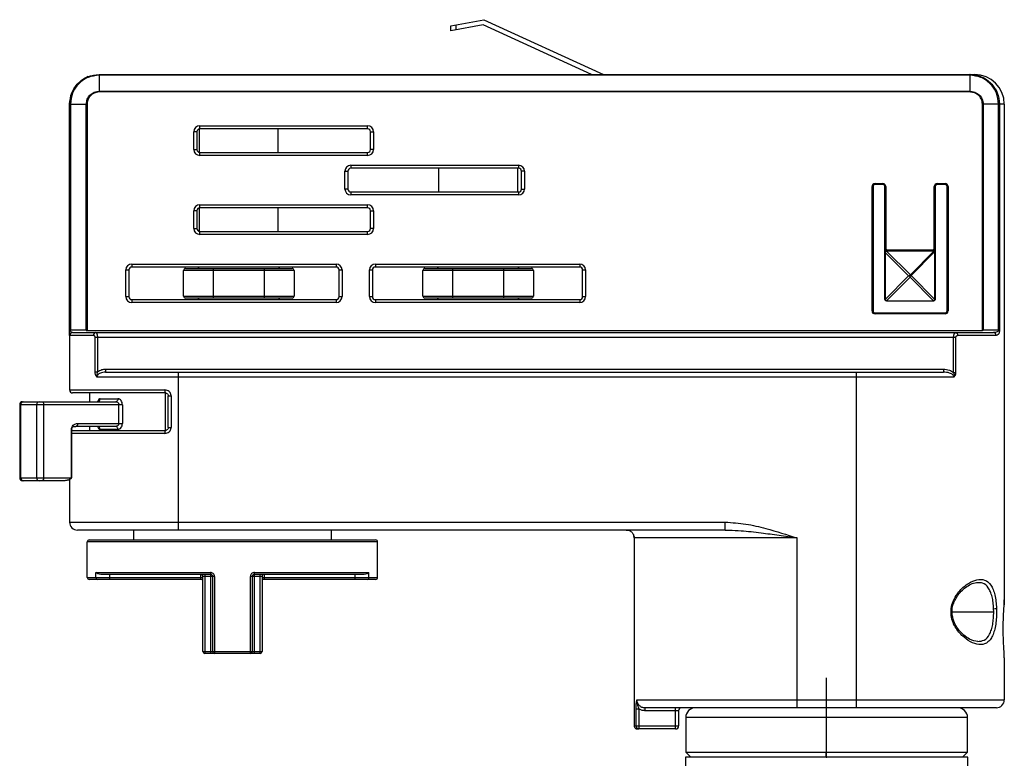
# Model space of a CAD drawing. Header units: millimetres. Extents: x -70 to 195, y 0 to 300.
# Tile 9 of 9: x 58 to 158, y 225 to 300. Entities that reach past the tile are written whole.
import ezdxf

# ---------------------------------------------------------------- set-up
doc = ezdxf.new("R2010")
doc.units = ezdxf.units.MM
doc.header["$PDSIZE"] = -1

msp = doc.modelspace()

# ---------------------------------------------------------------- linework, layer by layer
at = {"color": 7, "linetype": 'Continuous', "lineweight": 25}
for p, q in [((101.51, 299.177), (104.844, 299.788)), ((104.844, 299.788), (116.965, 294.233)), ((104.779, 299.268), (101.51, 298.669)), ((101.51, 298.669), (101.51, 299.177)), ((102.01, 299.269), (102.01, 298.76)), ((115.765, 294.233), (104.779, 299.268)), ((65.873, 294.233), (154.573, 294.233)), ((154.074, 294.157), (65.873, 294.157)), ((65.873, 294.157), (65.873, 292.538)), ((154.074, 294.157), (154.074, 292.538)), ((154.101, 294.233), (154.374, 294.204)), ((65.873, 292.538), (154.074, 292.538)), ((154.074, 292.464), (65.873, 292.464)), ((62.873, 268.383), (62.873, 291.233)), ((62.95, 291.233), (62.95, 268.383)), ((62.95, 291.233), (64.568, 291.233)), ((64.568, 268.383), (64.568, 291.233)), ((64.643, 291.233), (64.643, 268.383)), ((155.361, 268.383), (155.361, 291.233)), ((155.427, 291.233), (155.427, 268.383)), ((156.997, 291.233), (155.427, 291.233)), ((156.997, 268.383), (156.997, 291.233)), ((157.088, 291.233), (157.088, 268.383)), ((157.573, 291.233), (157.088, 291.233)), ((157.573, 291.233), (157.573, 241.023)), ((75.463, 286.633), (75.463, 288.433)), ((75.763, 288.433), (75.463, 288.433)), ((75.763, 288.433), (75.763, 286.633)), ((76.018, 286.337), (76.018, 288.73)), ((76.063, 289.033), (93.063, 289.033)), ((76.063, 288.733), (76.063, 289.033)), ((93.063, 288.733), (76.063, 288.733)), ((84.018, 286.333), (84.018, 288.733)), ((93.063, 288.733), (93.063, 289.033)), ((93.363, 286.633), (93.363, 288.433)), ((93.363, 288.433), (93.663, 288.433)), ((93.663, 288.433), (93.663, 286.633)), ((75.463, 286.633), (75.763, 286.633)), ((76.063, 286.033), (76.063, 286.333)), ((76.063, 286.333), (93.063, 286.333)), ((93.063, 286.033), (93.063, 286.333)), ((93.663, 286.633), (93.363, 286.633)), ((93.063, 286.033), (76.063, 286.033)), ((90.763, 282.633), (90.763, 284.433)), ((90.763, 284.433), (91.063, 284.433)), ((91.063, 284.433), (91.063, 282.633)), ((91.363, 285.033), (108.363, 285.033)), ((91.363, 285.033), (91.363, 284.733)), ((108.363, 284.733), (91.363, 284.733)), ((100.271, 282.333), (100.271, 284.733)), ((108.271, 282.333), (108.271, 284.733)), ((108.363, 285.033), (108.363, 284.733)), ((108.963, 284.433), (108.663, 284.433)), ((108.663, 282.633), (108.663, 284.433)), ((108.963, 284.433), (108.963, 282.633)), ((91.063, 282.633), (90.763, 282.633)), ((91.363, 282.333), (108.363, 282.333)), ((91.363, 282.333), (91.363, 282.033)), ((108.363, 282.333), (108.363, 282.033)), ((108.663, 282.633), (108.963, 282.633)), ((144.173, 270.283), (144.173, 282.883)), ((144.173, 282.883), (144.273, 282.883)), ((144.273, 282.883), (144.273, 270.283)), ((144.473, 283.183), (145.273, 283.183)), ((144.473, 283.183), (144.473, 283.083)), ((145.273, 283.083), (144.473, 283.083)), ((145.273, 283.183), (145.273, 283.083)), ((145.573, 282.883), (145.473, 282.883)), ((145.473, 276.466), (145.473, 282.883)), ((145.573, 282.883), (145.573, 276.466)), ((150.473, 276.466), (150.473, 282.883)), ((150.573, 282.883), (150.473, 282.883)), ((150.573, 282.883), (150.573, 276.466)), ((150.773, 283.183), (151.573, 283.183)), ((150.773, 283.083), (150.773, 283.183)), ((151.573, 283.083), (150.773, 283.083)), ((151.573, 283.083), (151.573, 283.183)), ((151.773, 270.283), (151.773, 282.883)), ((151.773, 282.883), (151.873, 282.883)), ((151.873, 282.883), (151.873, 270.283)), ((108.363, 282.033), (91.363, 282.033)), ((75.463, 278.633), (75.463, 280.433)), ((75.763, 280.433), (75.463, 280.433)), ((75.763, 280.433), (75.763, 278.633)), ((76.018, 278.337), (76.018, 280.73)), ((76.063, 281.033), (93.063, 281.033)), ((76.063, 280.733), (76.063, 281.033)), ((93.063, 280.733), (76.063, 280.733)), ((84.018, 278.333), (84.018, 280.733)), ((93.063, 280.733), (93.063, 281.033)), ((93.363, 280.433), (93.663, 280.433)), ((93.363, 278.633), (93.363, 280.433)), ((93.663, 280.433), (93.663, 278.633)), ((75.463, 278.633), (75.763, 278.633)), ((76.063, 278.033), (76.063, 278.333)), ((76.063, 278.333), (93.063, 278.333)), ((93.063, 278.033), (93.063, 278.333)), ((93.663, 278.633), (93.363, 278.633)), ((93.063, 278.033), (76.063, 278.033)), ((145.573, 276.466), (145.473, 276.466)), ((145.648, 276.351), (148.059, 273.939)), ((145.673, 276.483), (145.673, 276.354)), ((145.673, 276.483), (150.373, 276.483)), ((145.673, 276.383), (150.373, 276.383)), ((150.373, 276.354), (145.673, 276.354)), ((150.373, 276.483), (150.373, 276.354)), ((150.573, 276.466), (150.473, 276.466)), ((145.473, 276.183), (145.503, 276.183)), ((145.473, 271.483), (145.473, 276.183)), ((145.503, 276.183), (145.503, 271.483)), ((147.882, 273.833), (145.506, 276.209)), ((148.059, 273.939), (150.444, 276.325)), ((150.515, 276.254), (148.129, 273.869)), ((150.544, 271.483), (150.544, 276.183)), ((150.544, 276.183), (150.573, 276.183)), ((150.573, 276.183), (150.573, 271.483)), ((68.573, 271.733), (68.573, 274.433)), ((68.573, 274.433), (68.873, 274.433)), ((68.873, 274.433), (68.873, 271.733)), ((69.173, 275.033), (89.873, 275.033)), ((69.173, 275.033), (69.173, 274.733)), ((89.873, 274.733), (69.173, 274.733)), ((85.618, 274.383), (74.418, 274.383)), ((74.418, 271.783), (74.418, 274.383)), ((74.618, 274.583), (85.418, 274.583)), ((77.418, 274.583), (77.418, 271.583)), ((82.618, 271.583), (82.618, 274.583)), ((85.618, 274.383), (85.618, 271.783)), ((89.873, 275.033), (89.873, 274.733)), ((90.173, 274.433), (90.473, 274.433)), ((90.173, 271.733), (90.173, 274.433)), ((90.473, 274.433), (90.473, 271.733)), ((93.253, 271.733), (93.253, 274.433)), ((93.253, 274.433), (93.553, 274.433)), ((93.553, 274.433), (93.553, 271.733)), ((93.853, 275.033), (114.553, 275.033)), ((93.853, 275.033), (93.853, 274.733)), ((114.553, 274.733), (93.853, 274.733)), ((109.871, 274.383), (98.671, 274.383)), ((98.671, 271.783), (98.671, 274.383)), ((98.871, 274.583), (109.671, 274.583)), ((101.671, 274.583), (101.671, 271.583)), ((106.871, 271.583), (106.871, 274.583)), ((109.871, 274.383), (109.871, 271.783)), ((114.553, 275.033), (114.553, 274.733)), ((114.853, 271.733), (114.853, 274.433)), ((114.853, 274.433), (115.153, 274.433)), ((115.153, 274.433), (115.153, 271.733)), ((145.506, 271.457), (147.882, 273.833)), ((148.023, 273.692), (145.648, 271.316)), ((150.399, 271.316), (148.023, 273.692)), ((148.129, 273.869), (150.541, 271.457)), ((68.573, 271.733), (68.873, 271.733)), ((69.173, 271.433), (69.173, 271.133)), ((69.173, 271.433), (89.873, 271.433)), ((74.418, 271.783), (85.618, 271.783)), ((85.418, 271.583), (74.618, 271.583)), ((89.873, 271.433), (89.873, 271.133)), ((90.173, 271.733), (90.473, 271.733)), ((93.253, 271.733), (93.553, 271.733)), ((93.853, 271.433), (114.553, 271.433)), ((93.853, 271.433), (93.853, 271.133)), ((98.671, 271.783), (109.871, 271.783)), ((109.671, 271.583), (98.871, 271.583)), ((114.553, 271.433), (114.553, 271.133)), ((114.853, 271.733), (115.153, 271.733)), ((145.473, 271.483), (145.503, 271.483)), ((150.544, 271.483), (150.573, 271.483)), ((89.873, 271.133), (69.173, 271.133)), ((114.553, 271.133), (93.853, 271.133)), ((145.673, 271.313), (150.373, 271.313)), ((145.673, 271.313), (145.673, 271.283)), ((150.373, 271.283), (145.673, 271.283)), ((150.373, 271.313), (150.373, 271.283)), ((144.173, 270.283), (144.273, 270.283)), ((144.473, 270.083), (144.473, 269.983)), ((144.473, 270.083), (151.573, 270.083)), ((151.573, 269.983), (144.473, 269.983)), ((151.573, 270.083), (151.573, 269.983)), ((151.773, 270.283), (151.873, 270.283)), ((62.873, 268.383), (64.643, 268.383)), ((155.361, 268.383), (157.088, 268.383)), ((62.873, 267.8), (62.873, 262.275)), ((65.297, 267.783), (62.876, 267.783)), ((63.176, 268.083), (156.466, 268.083)), ((64.554, 268.308), (64.626, 268.283)), ((64.626, 268.283), (155.38, 268.283)), ((65.466, 264.117), (65.466, 267.583)), ((152.638, 267.583), (65.466, 267.583)), ((65.695, 267.583), (65.695, 264.117)), ((152.436, 264.049), (152.436, 267.583)), ((152.638, 267.583), (152.638, 264.049)), ((156.75, 267.783), (152.859, 267.783)), ((155.444, 268.308), (155.38, 268.283)), ((66.525, 264.383), (151.405, 264.383)), ((66.525, 264.383), (66.525, 264.083)), ((151.405, 264.383), (151.405, 264.083)), ((65.466, 264.117), (65.695, 264.117)), ((152.467, 263.583), (65.646, 263.583)), ((66.525, 264.083), (151.405, 264.083)), ((73.873, 264.083), (73.873, 248.083)), ((142.573, 264.083), (142.573, 230.083)), ((152.436, 264.049), (152.638, 264.049)), ((62.873, 262.275), (72.537, 262.275)), ((72.573, 261.975), (63.173, 261.975)), ((64.873, 261.975), (64.873, 261.083)), ((65.954, 261.383), (67.758, 261.383)), ((72.584, 258.175), (72.584, 261.975)), ((72.873, 258.475), (72.873, 261.675)), ((72.873, 261.675), (73.154, 261.675)), ((73.154, 261.675), (73.154, 258.475)), ((57.817, 260.783), (57.817, 253.383)), ((68.227, 260.783), (57.817, 260.783)), ((57.935, 253.383), (57.935, 260.783)), ((58.117, 261.083), (67.566, 261.083)), ((59.548, 253.383), (59.548, 260.783)), ((60.253, 253.383), (60.253, 260.783)), ((67.859, 258.883), (67.859, 260.783)), ((68.227, 260.783), (68.227, 258.883)), ((63.368, 258.576), (63.497, 258.583)), ((67.566, 258.583), (63.497, 258.583)), ((63.69, 258.883), (68.227, 258.883)), ((64.873, 258.583), (64.873, 258.175)), ((72.873, 258.475), (73.154, 258.475)), ((63.051, 253.383), (63.051, 258.283)), ((63.086, 253.383), (63.086, 258.283)), ((72.537, 257.875), (63.086, 257.875)), ((63.173, 258.175), (72.573, 258.175)), ((67.758, 258.283), (65.954, 258.283)), ((57.817, 253.383), (63.086, 253.383)), ((62.39, 253.083), (58.117, 253.083)), ((62.485, 253.087), (62.39, 253.083)), ((62.474, 253.087), (62.39, 253.083)), ((62.873, 253.198), (62.873, 248.883)), ((62.873, 248.883), (129.307, 248.883)), ((129.307, 248.083), (129.307, 248.883)), ((129.307, 248.083), (63.673, 248.083)), ((69.374, 247.083), (69.374, 248.083)), ((89.373, 248.083), (89.373, 247.083)), ((120.075, 247.283), (120.041, 247.513)), ((129.307, 248.083), (129.691, 248.067)), ((94.081, 246.883), (64.666, 246.883)), ((64.666, 243.283), (64.666, 246.883)), ((64.866, 247.083), (93.881, 247.083)), ((94.081, 243.283), (94.081, 246.883)), ((136.573, 247.283), (120.075, 247.283)), ((120.075, 247.283), (120.075, 228.233)), ((136.573, 230.083), (136.573, 247.283)), ((65.546, 243.783), (77.143, 243.783)), ((65.546, 243.283), (65.546, 243.783)), ((77.173, 243.583), (66.021, 243.583)), ((66.956, 243.083), (66.956, 243.583)), ((76.173, 243.083), (76.173, 243.583)), ((76.573, 243.583), (76.573, 235.583)), ((77.173, 235.583), (77.173, 243.583)), ((92.726, 243.583), (81.573, 243.583)), ((81.573, 243.583), (81.573, 235.583)), ((81.604, 243.783), (93.201, 243.783)), ((82.173, 235.583), (82.173, 243.583)), ((82.573, 243.583), (82.573, 243.083)), ((91.791, 243.083), (91.791, 243.583)), ((93.201, 243.283), (93.201, 243.783)), ((64.666, 243.283), (76.373, 243.283)), ((76.173, 243.083), (64.866, 243.083)), ((77.549, 243.383), (76.373, 243.383)), ((76.373, 235.783), (76.373, 243.383)), ((77.373, 235.783), (77.373, 243.383)), ((77.549, 243.383), (77.549, 235.783)), ((81.198, 235.783), (81.198, 243.383)), ((82.373, 243.383), (81.198, 243.383)), ((81.373, 243.383), (81.373, 235.783)), ((82.373, 243.383), (82.373, 235.783)), ((82.373, 243.283), (94.081, 243.283)), ((93.881, 243.083), (82.573, 243.083)), ((154.887, 242.741), (154.754, 242.752)), ((152.297, 239.457), (152.291, 239.796)), ((152.291, 239.783), (156.502, 239.783)), ((156.502, 239.783), (156.495, 240.113)), ((76.373, 235.783), (82.373, 235.783)), ((82.173, 235.583), (76.573, 235.583)), ((157.573, 235.144), (157.573, 230.883)), ((120.343, 230.883), (157.573, 230.883)), ((120.259, 228.233), (120.259, 229.962)), ((120.259, 229.962), (120.556, 229.962)), ((120.556, 229.962), (120.556, 227.933)), ((156.773, 230.083), (121.168, 230.083)), ((121.168, 230.083), (121.168, 229.783)), ((124.573, 229.783), (121.168, 229.783)), ((124.273, 227.933), (124.273, 230.083)), ((124.573, 229.783), (124.573, 228.233)), ((139.541, 230.083), (139.538, 229.083)), ((125.298, 229.083), (125.298, 225.583)), ((153.848, 229.083), (125.298, 229.083)), ((139.538, 229.083), (139.538, 225.583)), ((153.848, 225.583), (153.848, 229.083)), ((120.075, 228.233), (124.573, 228.233)), ((124.273, 227.933), (120.375, 227.933)), ((125.298, 225.583), (125.798, 225.083)), ((125.298, 225.583), (153.848, 225.583)), ((139.539, 225.083), (139.538, 225.583)), ((153.348, 225.083), (153.848, 225.583)), ((125.273, 225.083), (125.273, 221.108)), ((153.873, 225.083), (125.273, 225.083)), ((153.873, 203.433), (153.873, 225.083))]:
    msp.add_line(p, q, dxfattribs=at)
at = {"color": 7, "linetype": 'Continuous'}
for q in [(139.573, 233.11), (135.56, 225.083)]:
    msp.add_line((139.573, 225.083), q, dxfattribs=at)
at = {"color": 7, "linetype": 'Continuous', "lineweight": 25, "flags": 128}
for points in [[(145.622, 276.377), (145.624, 276.377), (145.627, 276.376), (145.63, 276.374), (145.633, 276.371), (145.637, 276.367), (145.64, 276.363), (145.644, 276.357), (145.648, 276.351)], [(145.48, 276.235), (145.48, 276.233), (145.481, 276.23), (145.483, 276.227), (145.486, 276.223), (145.489, 276.22), (145.494, 276.216), (145.5, 276.213), (145.506, 276.209)], [(145.506, 271.457), (145.5, 271.454), (145.494, 271.45), (145.489, 271.447), (145.486, 271.443), (145.483, 271.44), (145.481, 271.437), (145.48, 271.434), (145.48, 271.432)], [(150.541, 271.457), (150.547, 271.454), (150.553, 271.45), (150.557, 271.447), (150.561, 271.443), (150.564, 271.44), (150.566, 271.437), (150.567, 271.434), (150.567, 271.432)], [(145.648, 271.316), (145.644, 271.31), (145.64, 271.304), (145.637, 271.299), (145.633, 271.296), (145.63, 271.293), (145.627, 271.291), (145.624, 271.29), (145.622, 271.29)], [(150.399, 271.316), (150.403, 271.31), (150.407, 271.304), (150.41, 271.299), (150.413, 271.296), (150.417, 271.293), (150.42, 271.291), (150.423, 271.29), (150.425, 271.29)], [(67.758, 261.383), (67.754, 261.325), (67.744, 261.269), (67.726, 261.217), (67.702, 261.171), (67.673, 261.134), (67.64, 261.106), (67.604, 261.089), (67.566, 261.083)], [(60.059, 261.083), (60.097, 261.078), (60.133, 261.061), (60.167, 261.033), (60.196, 260.995), (60.22, 260.95), (60.238, 260.898), (60.249, 260.842), (60.253, 260.783)], [(67.758, 258.283), (67.754, 258.342), (67.744, 258.398), (67.726, 258.45), (67.702, 258.495), (67.673, 258.533), (67.64, 258.561), (67.604, 258.578), (67.566, 258.583)], [(63.173, 258.175), (63.115, 258.169), (63.086, 258.162)], [(60.253, 253.383), (60.249, 253.325), (60.238, 253.269), (60.22, 253.217), (60.196, 253.171), (60.167, 253.134), (60.133, 253.106), (60.097, 253.089), (60.059, 253.083)]]:
    msp.add_lwpolyline(points, dxfattribs=at)
at = {"color": 7, "linetype": 'Continuous', "lineweight": 25}
for centre, radius, start, end in [((65.873, 291.233), 3, 111.8243, 125.44479), ((154.573, 291.233), 3, 0, 90), ((76.063, 288.433), 0.6, 90, 180), ((76.063, 288.433), 0.3, 90, 180), ((93.063, 288.433), 0.6, 0, 90), ((93.063, 288.433), 0.3, 360, 90), ((76.063, 286.633), 0.6, 180, 270), ((76.063, 286.633), 0.3, 180, 270), ((93.063, 286.633), 0.6, 270, 360), ((93.063, 286.633), 0.3, 270, 360), ((91.363, 284.433), 0.6, 90, 180), ((91.363, 284.433), 0.3, 90, 180), ((108.363, 284.433), 0.6, 0, 90), ((108.363, 284.433), 0.3, 360, 90), ((91.363, 282.633), 0.6, 180, 270), ((91.363, 282.633), 0.3, 180, 270), ((108.363, 282.633), 0.6, 270, 360), ((108.363, 282.633), 0.3, 270, 0), ((144.473, 282.883), 0.3, 90, 180), ((144.473, 282.883), 0.2, 90, 180), ((145.273, 282.883), 0.3, 0, 90), ((145.273, 282.883), 0.2, 360, 90), ((150.773, 282.883), 0.3, 90, 180), ((150.773, 282.883), 0.2, 90, 180), ((151.573, 282.883), 0.3, 360, 90), ((151.573, 282.883), 0.2, 0, 90), ((76.063, 280.433), 0.6, 90, 180), ((76.063, 280.433), 0.3, 90, 180), ((93.063, 280.433), 0.6, 360, 90), ((93.063, 280.433), 0.3, 0, 90), ((76.063, 278.633), 0.6, 180, 270), ((76.063, 278.633), 0.3, 180, 270), ((93.063, 278.633), 0.6, 270, 0), ((93.063, 278.633), 0.3, 270, 0), ((145.673, 276.183), 0.3, 90, 109.47122), ((150.373, 276.183), 0.3, 70.52878, 90), ((150.479, 276.274), 0.0619, 55.14306, 124.85694), ((150.369, 276.179), 0.164, 27.27378, 62.72622), ((150.464, 276.289), 0.0619, 325.14306, 34.85694), ((69.173, 274.433), 0.6, 90, 180), ((69.173, 274.433), 0.3, 90, 180), ((74.618, 274.383), 0.2, 90, 180), ((75.818, 274.783), 0.2, 270, 345.52249), ((84.218, 274.783), 0.2, 194.47751, 270), ((85.418, 274.383), 0.2, 0, 90), ((89.873, 274.433), 0.6, 360, 90), ((89.873, 274.433), 0.3, 360, 90), ((93.853, 274.433), 0.6, 90, 180), ((93.853, 274.433), 0.3, 90, 180), ((98.871, 274.383), 0.2, 90, 180), ((100.071, 274.783), 0.2, 270, 345.52249), ((108.471, 274.783), 0.2, 194.47751, 270), ((109.671, 274.383), 0.2, 0, 90), ((114.553, 274.433), 0.6, 0, 90), ((114.553, 274.433), 0.3, 0, 90), ((147.984, 273.793), 0.164, 27.27378, 62.72622), ((69.173, 271.733), 0.6, 180, 270), ((69.173, 271.733), 0.3, 180, 270), ((74.618, 271.783), 0.2, 180, 270), ((75.818, 271.383), 0.2, 14.47751, 90), ((84.218, 271.383), 0.2, 90, 165.52249), ((85.418, 271.783), 0.2, 270, 0), ((89.873, 271.733), 0.6, 270, 0), ((89.873, 271.733), 0.3, 270, 360), ((93.853, 271.733), 0.6, 180, 270), ((93.853, 271.733), 0.3, 180, 270), ((98.871, 271.783), 0.2, 180, 270), ((100.071, 271.383), 0.2, 14.47751, 90), ((108.471, 271.383), 0.2, 90, 165.52249), ((109.671, 271.783), 0.2, 270, 0), ((114.553, 271.733), 0.6, 270, 0), ((114.553, 271.733), 0.3, 270, 0), ((144.473, 270.283), 0.3, 180, 270), ((144.473, 270.283), 0.2, 180, 270), ((151.573, 270.283), 0.3, 270, 0), ((151.573, 270.283), 0.2, 270, 0), ((63.171, 267.799), 0.297, 99.60856, 179.71568), ((63.176, 267.783), 0.3, 90.00567, 180.00567), ((65.568, 267.813), 0.273, 97.93485, 186.17892), ((152.595, 267.823), 0.267, 351.42928, 77.44702), ((156.458, 267.791), 0.292, 358.42861, 88.33728), ((63.173, 262.275), 0.3, 180, 270), ((65.673, 261.364), 0.282, 274.44455, 3.84307), ((73.182, 262.201), 0.649, 173.46096, 200.39348), ((58.117, 260.783), 0.3, 90, 180), ((58.205, 260.815), 0.272, 98.65033, 186.59746), ((59.818, 260.815), 0.272, 98.65033, 186.59746), ((65.673, 258.302), 0.282, 356.15693, 85.55545), ((73.182, 257.949), 0.649, 159.60652, 186.53904), ((58.117, 253.383), 0.3, 180, 270), ((58.205, 253.352), 0.272, 173.40254, 261.34967), ((59.818, 253.352), 0.272, 173.40254, 261.34967), ((63.673, 248.883), 0.8, 180, 270), ((64.866, 246.883), 0.2, 90, 180), ((93.881, 246.883), 0.2, 0, 90), ((76.173, 243.383), 0.2, 0, 90), ((77.496, 243.735), 0.356, 172.10942, 205.13607), ((81.251, 243.735), 0.356, 334.86393, 7.89058), ((82.573, 243.383), 0.2, 90, 180), ((64.866, 243.283), 0.2, 180, 270), ((65.74, 243.278), 0.194, 178.28818, 268.17921), ((76.173, 242.883), 0.2, 0, 90), ((82.573, 242.883), 0.2, 90, 180), ((93.007, 243.278), 0.194, 271.82079, 1.71182), ((93.881, 243.283), 0.2, 270, 0), ((152.186, 239.591), 0.174, 271.97081, 309.71811), ((156.491, 241.388), 1.275, 270.1744, 283.05322), ((76.573, 235.783), 0.2, 180, 270), ((77.573, 235.783), 0.2, 180, 270), ((77.97, 235.734), 0.424, 173.33983, 200.80534), ((80.777, 235.734), 0.424, 339.19466, 6.66017), ((81.173, 235.783), 0.2, 270, 0), ((82.173, 235.783), 0.2, 270, 0), ((156.773, 230.883), 0.8, 270, 360), ((124.873, 229.783), 0.3, 90, 180), ((126.298, 229.083), 1, 90, 180), ((152.848, 229.083), 1, 0, 90), ((120.558, 228.232), 0.298, 179.67723, 269.67355), ((124.273, 228.233), 0.3, 270, 360)]:
    msp.add_arc(centre, radius, start, end, dxfattribs=at)
for points in [[(62.873, 291.233), (62.919, 291.626), (63.009, 292.413), (63.702, 293.404), (64.694, 294.098), (65.48, 294.188), (65.873, 294.233)], [(65.873, 294.233), (65.873, 294.23), (65.873, 294.223), (65.873, 294.179), (65.873, 294.157)], [(65.873, 292.538), (65.873, 292.533), (65.873, 292.523), (65.873, 292.505), (65.873, 292.485), (65.873, 292.471), (65.873, 292.464)], [(154.074, 292.538), (154.074, 292.533), (154.074, 292.523), (154.074, 292.505), (154.074, 292.485), (154.074, 292.471), (154.074, 292.464)], [(62.873, 291.233), (62.877, 291.233), (62.884, 291.233), (62.928, 291.233), (62.95, 291.233)], [(64.568, 291.233), (64.573, 291.233), (64.583, 291.233), (64.602, 291.233), (64.622, 291.233), (64.636, 291.233), (64.643, 291.233)], [(155.427, 291.233), (155.417, 291.233), (155.398, 291.233), (155.373, 291.233), (155.361, 291.233)], [(156.997, 291.233), (157.018, 291.233), (157.059, 291.233), (157.079, 291.233), (157.088, 291.233)], [(63.69, 258.883), (63.687, 258.844), (63.681, 258.765), (63.637, 258.666), (63.573, 258.597), (63.522, 258.588), (63.497, 258.583)], [(63.086, 258.283), (63.086, 258.283), (63.085, 258.283), (63.078, 258.283), (63.067, 258.283), (63.056, 258.283), (63.051, 258.283)]]:
    msp.add_open_spline(points, degree=3, dxfattribs=at)
for points, knots in [([(65.873, 294.157), (65.493, 294.113), (64.73, 294.026), (63.763, 293.354), (63.083, 292.387), (62.994, 291.618), (62.95, 291.233)], [0, 0, 0, 0, 0.248345, 0.498224, 0.748881, 1, 1, 1, 1]), ([(154.101, 294.233), (154.1, 294.233), (154.098, 294.233), (154.095, 294.233), (154.091, 294.233), (154.089, 294.232), (154.085, 294.228), (154.08, 294.212), (154.076, 294.179), (154.074, 294.157)], [0, 0, 0, 0, 0.013125, 0.0266251, 0.0582787, 0.1170794, 0.2413967, 0.4854744, 1, 1, 1, 1]), ([(156.997, 291.233), (156.953, 291.618), (156.864, 292.388), (156.183, 293.355), (155.216, 294.027), (154.455, 294.113), (154.074, 294.155)], [0, 0, 0, 0, 0.249805, 0.49996, 0.749808, 1, 1, 1, 1]), ([(154.107, 294.233), (154.106, 294.233), (154.104, 294.233), (154.102, 294.233), (154.101, 294.233)], [0, 0, 0, 0, 0.56, 1, 1, 1, 1]), ([(154.374, 294.204), (154.496, 294.195), (154.818, 294.172), (155.471, 293.939), (156.12, 293.503), (156.601, 292.908), (156.982, 292.211), (157.046, 291.623), (157.088, 291.233)], [0, 0, 0, 0, 0.083553, 0.221111, 0.468852, 0.604813, 0.738836, 1, 1, 1, 1]), ([(64.568, 291.233), (64.588, 291.405), (64.628, 291.748), (64.931, 292.18), (65.363, 292.48), (65.704, 292.519), (65.873, 292.538)], [0, 0, 0, 0, 0.251119, 0.501776, 0.751655, 1, 1, 1, 1]), ([(65.873, 292.464), (65.693, 292.441), (65.332, 292.394), (64.928, 292.065), (64.686, 291.66), (64.657, 291.376), (64.643, 291.233)], [0, 0, 0, 0, 0.279643, 0.558893, 0.778927, 1, 1, 1, 1]), ([(154.074, 292.538), (154.248, 292.52), (154.595, 292.483), (154.971, 292.236), (155.2, 291.975), (155.328, 291.746), (155.411, 291.496), (155.422, 291.321), (155.427, 291.233)], [0, 0, 0, 0, 0.249304, 0.4984373, 0.6231731, 0.7487613, 0.8738012, 1, 1, 1, 1]), ([(155.361, 291.233), (155.336, 291.418), (155.285, 291.788), (154.933, 292.191), (154.511, 292.425), (154.22, 292.451), (154.074, 292.464)], [0, 0, 0, 0, 0.279407, 0.558601, 0.77883, 1, 1, 1, 1]), ([(145.573, 276.466), (145.565, 276.443), (145.547, 276.393), (145.513, 276.333), (145.481, 276.263), (145.476, 276.213), (145.473, 276.183)], [0, 0, 0, 0, 0.236836, 0.499508, 0.704804, 1, 1, 1, 1]), ([(145.473, 276.183), (145.473, 276.223), (145.473, 276.279), (145.473, 276.387), (145.473, 276.44), (145.473, 276.466)], [0, 0, 0, 0, 0.558916, 0.779622, 1, 1, 1, 1]), ([(145.48, 276.235), (145.486, 276.252), (145.498, 276.285), (145.531, 276.326), (145.572, 276.359), (145.605, 276.371), (145.622, 276.377)], [0, 0, 0, 0, 0.250524, 0.5, 0.749476, 1, 1, 1, 1]), ([(145.648, 276.351), (145.632, 276.344), (145.602, 276.33), (145.561, 276.296), (145.527, 276.255), (145.513, 276.225), (145.506, 276.209)], [0, 0, 0, 0, 0.250524, 0.5, 0.749476, 1, 1, 1, 1]), ([(145.622, 276.377), (145.631, 276.379), (145.648, 276.383), (145.666, 276.383), (145.673, 276.383)], [0, 0, 0, 0, 0.560974, 1, 1, 1, 1]), ([(145.673, 276.354), (145.668, 276.354), (145.66, 276.354), (145.651, 276.352), (145.648, 276.351)], [0, 0, 0, 0, 0.555689, 1, 1, 1, 1]), ([(150.373, 276.383), (150.386, 276.383), (150.412, 276.381), (150.449, 276.37), (150.485, 276.351), (150.505, 276.334), (150.515, 276.325)], [0, 0, 0, 0, 0.234895, 0.478615, 0.733086, 1, 1, 1, 1]), ([(150.444, 276.325), (150.439, 276.33), (150.428, 276.339), (150.405, 276.351), (150.385, 276.353), (150.373, 276.354)], [0, 0, 0, 0, 0.302998, 0.589058, 1, 1, 1, 1]), ([(150.573, 276.183), (150.571, 276.213), (150.566, 276.263), (150.534, 276.333), (150.5, 276.393), (150.482, 276.443), (150.473, 276.466)], [0, 0, 0, 0, 0.295167, 0.500505, 0.763155, 1, 1, 1, 1]), ([(150.573, 276.466), (150.573, 276.433), (150.573, 276.365), (150.573, 276.265), (150.573, 276.214), (150.573, 276.183)], [0, 0, 0, 0, 0.279573, 0.559639, 1, 1, 1, 1]), ([(145.473, 276.183), (145.474, 276.193), (145.474, 276.211), (145.478, 276.228), (145.48, 276.235)], [0, 0, 0, 0, 0.5589046, 1, 1, 1, 1]), ([(145.476, 276.214), (145.476, 276.22), (145.477, 276.242), (145.485, 276.265), (145.491, 276.281)], [0, 0, 0, 0, 0.266871, 1, 1, 1, 1]), ([(145.506, 276.209), (145.505, 276.204), (145.503, 276.196), (145.503, 276.187), (145.503, 276.183)], [0, 0, 0, 0, 0.56384, 1, 1, 1, 1]), ([(150.515, 276.325), (150.524, 276.315), (150.542, 276.295), (150.56, 276.259), (150.571, 276.222), (150.573, 276.196), (150.573, 276.183)], [0, 0, 0, 0, 0.266914, 0.521385, 0.765105, 1, 1, 1, 1]), ([(150.544, 276.183), (150.544, 276.191), (150.543, 276.206), (150.533, 276.232), (150.522, 276.245), (150.515, 276.254)], [0, 0, 0, 0, 0.258158, 0.53309, 1, 1, 1, 1]), ([(150.556, 276.281), (150.561, 276.265), (150.572, 276.232), (150.573, 276.2), (150.573, 276.183)], [0, 0, 0, 0, 0.502262, 1, 1, 1, 1]), ([(147.882, 273.833), (147.893, 273.833), (147.913, 273.833), (147.935, 273.833), (147.945, 273.833)], [0, 0, 0, 0, 0.5625597, 1, 1, 1, 1]), ([(147.945, 273.833), (147.954, 273.843), (147.971, 273.863), (147.999, 273.891), (148.029, 273.918), (148.049, 273.932), (148.059, 273.939)], [0, 0, 0, 0, 0.246459, 0.49449, 0.745286, 1, 1, 1, 1]), ([(148.023, 273.755), (148.023, 273.759), (148.022, 273.768), (148.017, 273.782), (148.008, 273.795), (147.997, 273.807), (147.985, 273.818), (147.972, 273.826), (147.958, 273.832), (147.949, 273.833), (147.945, 273.833)], [0, 0, 0, 0, 0.124712, 0.249805, 0.374047, 0.499864, 0.625515, 0.749595, 0.875122, 1, 1, 1, 1]), ([(148.129, 273.869), (148.122, 273.859), (148.108, 273.839), (148.081, 273.809), (148.053, 273.781), (148.033, 273.763), (148.023, 273.755)], [0, 0, 0, 0, 0.2547142, 0.5055102, 0.7535414, 1, 1, 1, 1]), ([(148.023, 273.692), (148.023, 273.703), (148.023, 273.723), (148.023, 273.745), (148.023, 273.755)], [0, 0, 0, 0, 0.5625597, 1, 1, 1, 1]), ([(145.48, 271.432), (145.478, 271.441), (145.474, 271.458), (145.474, 271.476), (145.473, 271.483)], [0, 0, 0, 0, 0.560974, 1, 1, 1, 1]), ([(145.622, 271.29), (145.605, 271.296), (145.572, 271.307), (145.531, 271.341), (145.498, 271.382), (145.486, 271.415), (145.48, 271.432)], [0, 0, 0, 0, 0.250524, 0.5, 0.749476, 1, 1, 1, 1]), ([(145.503, 271.483), (145.503, 271.478), (145.503, 271.47), (145.505, 271.461), (145.506, 271.457)], [0, 0, 0, 0, 0.5556894, 1, 1, 1, 1]), ([(145.506, 271.457), (145.513, 271.442), (145.527, 271.411), (145.561, 271.371), (145.602, 271.337), (145.632, 271.323), (145.648, 271.316)], [0, 0, 0, 0, 0.250524, 0.5, 0.749476, 1, 1, 1, 1]), ([(150.399, 271.316), (150.415, 271.323), (150.445, 271.337), (150.486, 271.371), (150.52, 271.411), (150.534, 271.442), (150.541, 271.457)], [0, 0, 0, 0, 0.250524, 0.5, 0.749476, 1, 1, 1, 1]), ([(150.567, 271.432), (150.561, 271.415), (150.549, 271.382), (150.516, 271.341), (150.475, 271.307), (150.442, 271.296), (150.425, 271.29)], [0, 0, 0, 0, 0.2505236, 0.5, 0.7494764, 1, 1, 1, 1]), ([(150.541, 271.457), (150.542, 271.462), (150.544, 271.471), (150.544, 271.48), (150.544, 271.483)], [0, 0, 0, 0, 0.56384, 1, 1, 1, 1]), ([(150.573, 271.483), (150.573, 271.474), (150.572, 271.456), (150.568, 271.439), (150.567, 271.432)], [0, 0, 0, 0, 0.558905, 1, 1, 1, 1]), ([(145.673, 271.283), (145.664, 271.284), (145.646, 271.284), (145.629, 271.288), (145.622, 271.29)], [0, 0, 0, 0, 0.558905, 1, 1, 1, 1]), ([(145.648, 271.316), (145.652, 271.315), (145.661, 271.313), (145.67, 271.313), (145.673, 271.313)], [0, 0, 0, 0, 0.56384, 1, 1, 1, 1]), ([(150.373, 271.313), (150.378, 271.313), (150.387, 271.313), (150.396, 271.315), (150.399, 271.316)], [0, 0, 0, 0, 0.5556894, 1, 1, 1, 1]), ([(150.425, 271.29), (150.416, 271.288), (150.399, 271.284), (150.381, 271.284), (150.373, 271.283)], [0, 0, 0, 0, 0.5609744, 1, 1, 1, 1]), ([(62.873, 267.8), (62.873, 267.824), (62.873, 267.869), (62.873, 268.02), (62.873, 268.202), (62.873, 268.326), (62.873, 268.383)], [0, 0, 0, 0, 0.319303, 0.619517, 0.823328, 1, 1, 1, 1]), ([(63.121, 268.092), (63.078, 268.113), (63.02, 268.141), (62.967, 268.26), (62.952, 268.331), (62.951, 268.367), (62.95, 268.383)], [0, 0, 0, 0, 0.622339, 0.842635, 0.926519, 1, 1, 1, 1]), ([(64.554, 268.308), (64.558, 268.322), (64.567, 268.346), (64.568, 268.372), (64.568, 268.383)], [0, 0, 0, 0, 0.565085, 1, 1, 1, 1]), ([(64.643, 268.383), (64.642, 268.364), (64.64, 268.33), (64.63, 268.298), (64.626, 268.283)], [0, 0, 0, 0, 0.55675, 1, 1, 1, 1]), ([(155.38, 268.283), (155.374, 268.302), (155.363, 268.334), (155.362, 268.368), (155.361, 268.383)], [0, 0, 0, 0, 0.564533, 1, 1, 1, 1]), ([(155.427, 268.383), (155.428, 268.369), (155.43, 268.343), (155.44, 268.319), (155.444, 268.308)], [0, 0, 0, 0, 0.55113, 1, 1, 1, 1]), ([(156.997, 268.383), (156.997, 268.376), (156.996, 268.36), (156.99, 268.329), (156.966, 268.267), (156.889, 268.183), (156.72, 268.1), (156.566, 268.09), (156.466, 268.083)], [0, 0, 0, 0, 0.020115, 0.041363, 0.090341, 0.227579, 0.499888, 1, 1, 1, 1]), ([(157.088, 268.383), (157.088, 268.356), (157.087, 268.299), (157.076, 268.187), (157.039, 268.024), (156.937, 267.824), (156.825, 267.799), (156.75, 267.783)], [0, 0, 0, 0, 0.058459, 0.117989, 0.251977, 0.501561, 1, 1, 1, 1]), ([(62.876, 267.783), (62.875, 267.784), (62.874, 267.786), (62.873, 267.796), (62.873, 267.8)], [0, 0, 0, 0, 0.5599088, 1, 1, 1, 1]), ([(63.176, 268.083), (63.165, 268.084), (63.147, 268.084), (63.129, 268.089), (63.121, 268.092)], [0, 0, 0, 0, 0.5600166, 1, 1, 1, 1]), ([(65.466, 267.583), (65.464, 267.606), (65.46, 267.652), (65.432, 267.707), (65.38, 267.767), (65.331, 267.777), (65.297, 267.783)], [0, 0, 0, 0, 0.185612, 0.373481, 0.561952, 1, 1, 1, 1]), ([(65.531, 268.083), (65.544, 268.08), (65.568, 268.075), (65.607, 268.029), (65.642, 267.959), (65.667, 267.865), (65.683, 267.775), (65.693, 267.68), (65.695, 267.615), (65.695, 267.583)], [0, 0, 0, 0, 0.160604, 0.297285, 0.498268, 0.631359, 0.759067, 0.881796, 1, 1, 1, 1]), ([(152.436, 267.583), (152.437, 267.615), (152.439, 267.681), (152.453, 267.777), (152.474, 267.868), (152.508, 267.962), (152.554, 268.031), (152.605, 268.075), (152.636, 268.081), (152.653, 268.083)], [0, 0, 0, 0, 0.1173173, 0.2395071, 0.3673512, 0.5015322, 0.7031119, 0.8397044, 1, 1, 1, 1]), ([(152.859, 267.783), (152.81, 267.776), (152.737, 267.764), (152.668, 267.691), (152.642, 267.633), (152.639, 267.6), (152.638, 267.583)], [0, 0, 0, 0, 0.4979234, 0.7485541, 0.8745062, 1, 1, 1, 1]), ([(65.695, 264.117), (65.839, 264.204), (66.095, 264.361), (66.394, 264.376), (66.525, 264.383)], [0, 0, 0, 0, 0.560312, 1, 1, 1, 1]), ([(151.405, 264.383), (151.614, 264.371), (151.989, 264.349), (152.299, 264.141), (152.436, 264.049)], [0, 0, 0, 0, 0.557903, 1, 1, 1, 1]), ([(65.646, 263.583), (65.617, 263.614), (65.561, 263.676), (65.507, 263.811), (65.472, 263.959), (65.468, 264.063), (65.466, 264.117)], [0, 0, 0, 0, 0.250709, 0.500828, 0.745983, 1, 1, 1, 1]), ([(65.695, 264.117), (65.672, 264.039), (65.62, 263.861), (65.636, 263.683), (65.646, 263.583)], [0, 0, 0, 0, 0.437413, 1, 1, 1, 1]), ([(66.525, 264.083), (66.341, 264.069), (66.099, 264.051), (65.843, 263.912), (65.732, 263.814), (65.66, 263.703), (65.65, 263.622), (65.646, 263.583)], [0, 0, 0, 0, 0.4983232, 0.6525365, 0.7843501, 0.8978714, 1, 1, 1, 1]), ([(152.467, 263.583), (152.466, 263.603), (152.463, 263.643), (152.432, 263.724), (152.354, 263.824), (152.21, 263.923), (151.898, 264.055), (151.617, 264.071), (151.405, 264.083)], [0, 0, 0, 0, 0.045178, 0.092872, 0.201794, 0.336476, 0.501432, 1, 1, 1, 1]), ([(152.436, 264.049), (152.456, 263.98), (152.5, 263.825), (152.479, 263.67), (152.467, 263.583)], [0, 0, 0, 0, 0.4444419, 1, 1, 1, 1]), ([(152.638, 264.049), (152.629, 263.948), (152.616, 263.807), (152.54, 263.654), (152.491, 263.607), (152.467, 263.583)], [0, 0, 0, 0, 0.556907, 0.778073, 1, 1, 1, 1]), ([(65.954, 261.383), (65.935, 261.381), (65.896, 261.376), (65.825, 261.327), (65.754, 261.233), (65.725, 261.115), (65.712, 261.066)], [0, 0, 0, 0, 0.183842, 0.370306, 0.736954, 1, 1, 1, 1]), ([(68.227, 260.783), (68.219, 260.861), (68.204, 261.017), (68.095, 261.217), (67.965, 261.328), (67.848, 261.376), (67.788, 261.381), (67.758, 261.383)], [0, 0, 0, 0, 0.250557, 0.49968, 0.748611, 0.87513, 1, 1, 1, 1]), ([(73.154, 261.675), (73.151, 261.715), (73.146, 261.795), (73.096, 261.947), (72.98, 262.114), (72.775, 262.249), (72.616, 262.266), (72.537, 262.275)], [0, 0, 0, 0, 0.1256253, 0.2514802, 0.5005357, 0.750123, 1, 1, 1, 1]), ([(72.573, 261.975), (72.613, 261.97), (72.691, 261.961), (72.79, 261.893), (72.845, 261.812), (72.87, 261.736), (72.872, 261.695), (72.873, 261.675)], [0, 0, 0, 0, 0.257968, 0.499178, 0.742925, 0.869889, 1, 1, 1, 1]), ([(65.726, 261.06), (65.726, 261.061), (65.72, 261.073), (65.696, 261.076), (65.674, 261.078)], [0, 0, 0, 0, 0.0905535, 1, 1, 1, 1]), ([(67.566, 261.083), (67.602, 261.079), (67.673, 261.07), (67.756, 261.014), (67.808, 260.952), (67.838, 260.896), (67.856, 260.84), (67.858, 260.802), (67.859, 260.783)], [0, 0, 0, 0, 0.250182, 0.499048, 0.637803, 0.767049, 0.88749, 1, 1, 1, 1]), ([(63.051, 258.283), (63.06, 258.343), (63.077, 258.468), (63.175, 258.641), (63.311, 258.786), (63.495, 258.871), (63.622, 258.879), (63.69, 258.883)], [0, 0, 0, 0, 0.159292, 0.334725, 0.557623, 0.764093, 1, 1, 1, 1]), ([(63.086, 258.283), (63.089, 258.311), (63.093, 258.365), (63.116, 258.435), (63.144, 258.493), (63.191, 258.552), (63.264, 258.584), (63.337, 258.584), (63.378, 258.584)], [0, 0, 0, 0, 0.105125, 0.20634, 0.309508, 0.416925, 0.666839, 1, 1, 1, 1]), ([(65.717, 258.583), (65.728, 258.54), (65.756, 258.43), (65.825, 258.34), (65.896, 258.29), (65.935, 258.286), (65.954, 258.283)], [0, 0, 0, 0, 0.239285, 0.617773, 0.810141, 1, 1, 1, 1]), ([(67.859, 258.883), (67.858, 258.865), (67.856, 258.827), (67.838, 258.77), (67.809, 258.715), (67.756, 258.653), (67.674, 258.596), (67.602, 258.588), (67.566, 258.583)], [0, 0, 0, 0, 0.112441, 0.232785, 0.361901, 0.500496, 0.749465, 1, 1, 1, 1]), ([(67.758, 258.283), (67.788, 258.286), (67.848, 258.29), (67.965, 258.339), (68.095, 258.45), (68.204, 258.65), (68.219, 258.805), (68.227, 258.883)], [0, 0, 0, 0, 0.124904, 0.251589, 0.500694, 0.749614, 1, 1, 1, 1]), ([(72.537, 257.875), (72.616, 257.884), (72.775, 257.902), (72.981, 258.036), (73.096, 258.203), (73.147, 258.355), (73.151, 258.435), (73.154, 258.475)], [0, 0, 0, 0, 0.250801, 0.499829, 0.748632, 0.875048, 1, 1, 1, 1]), ([(72.873, 258.475), (72.872, 258.454), (72.87, 258.414), (72.845, 258.338), (72.79, 258.257), (72.691, 258.188), (72.613, 258.179), (72.573, 258.175)], [0, 0, 0, 0, 0.130008, 0.25686, 0.50036, 0.741826, 1, 1, 1, 1]), ([(63.051, 253.383), (63.05, 253.371), (63.046, 253.343), (63.013, 253.286), (62.923, 253.211), (62.714, 253.115), (62.519, 253.096), (62.39, 253.083)], [0, 0, 0, 0, 0.04793, 0.103543, 0.250367, 0.501351, 1, 1, 1, 1]), ([(62.963, 253.383), (62.962, 253.371), (62.96, 253.344), (62.932, 253.287), (62.855, 253.211), (62.675, 253.114), (62.503, 253.096), (62.39, 253.083)], [0, 0, 0, 0, 0.048371, 0.104198, 0.250554, 0.501669, 1, 1, 1, 1]), ([(129.307, 248.883), (130.003, 248.839), (131.395, 248.749), (133.821, 248.155), (135.529, 247.614), (136.573, 247.283)], [0, 0, 0, 0, 0.2795616, 0.5596742, 1, 1, 1, 1]), ([(119.275, 248.083), (119.343, 248.078), (119.474, 248.069), (119.653, 247.996), (119.8, 247.895), (119.943, 247.742), (120.053, 247.534), (120.068, 247.361), (120.075, 247.283)], [0, 0, 0, 0, 0.162614, 0.31455, 0.455799, 0.58635, 0.814405, 1, 1, 1, 1]), ([(129.691, 248.067), (130.097, 248.054), (131.174, 248.021), (132.863, 247.82), (134.752, 247.561), (135.966, 247.376), (136.573, 247.283)], [0, 0, 0, 0, 0.1776948, 0.4721195, 0.736109, 1, 1, 1, 1]), ([(66.021, 243.583), (65.916, 243.601), (65.708, 243.637), (65.6, 243.735), (65.546, 243.783)], [0, 0, 0, 0, 0.500765, 1, 1, 1, 1]), ([(77.549, 243.383), (77.547, 243.41), (77.544, 243.463), (77.511, 243.564), (77.436, 243.675), (77.3, 243.765), (77.196, 243.777), (77.143, 243.783)], [0, 0, 0, 0, 0.125746, 0.251574, 0.500675, 0.749547, 1, 1, 1, 1]), ([(77.373, 243.383), (77.373, 243.396), (77.371, 243.423), (77.359, 243.461), (77.34, 243.496), (77.308, 243.535), (77.265, 243.564), (77.216, 243.581), (77.188, 243.582), (77.173, 243.583)], [0, 0, 0, 0, 0.122293, 0.246302, 0.372314, 0.500601, 0.726175, 0.857127, 1, 1, 1, 1]), ([(81.604, 243.783), (81.551, 243.777), (81.447, 243.765), (81.311, 243.675), (81.236, 243.564), (81.203, 243.463), (81.2, 243.41), (81.198, 243.383)], [0, 0, 0, 0, 0.250735, 0.499771, 0.748593, 0.874341, 1, 1, 1, 1]), ([(81.573, 243.583), (81.559, 243.582), (81.531, 243.581), (81.482, 243.564), (81.439, 243.535), (81.407, 243.496), (81.388, 243.461), (81.376, 243.423), (81.374, 243.396), (81.373, 243.383)], [0, 0, 0, 0, 0.142985, 0.274053, 0.499865, 0.628008, 0.753895, 0.877797, 1, 1, 1, 1]), ([(93.201, 243.783), (93.147, 243.735), (93.039, 243.637), (92.831, 243.601), (92.726, 243.583)], [0, 0, 0, 0, 0.4992065, 1, 1, 1, 1]), ([(152.192, 239.418), (152.179, 239.664), (152.151, 240.155), (152.357, 240.856), (152.676, 241.454), (153.197, 242.12), (153.934, 242.728), (154.814, 243.109), (155.61, 243.094), (156.139, 242.672), (156.447, 242.082), (156.619, 241.52), (156.735, 240.866), (156.765, 240.386), (156.779, 240.146)], [0, 0, 0, 0, 0.062845, 0.125402, 0.188175, 0.250682, 0.375645, 0.500419, 0.625095, 0.749599, 0.812181, 0.874614, 0.937406, 1, 1, 1, 1]), ([(152.291, 239.796), (152.288, 239.871), (152.275, 240.134), (152.39, 240.577), (152.605, 241.081), (153.053, 241.762), (153.651, 242.311), (154.339, 242.708), (154.707, 242.757), (154.9, 242.783)], [0, 0, 0, 0, 0.039966, 0.140261, 0.243455, 0.352128, 0.63292, 0.807066, 1, 1, 1, 1]), ([(156.495, 240.113), (156.481, 240.33), (156.453, 240.76), (156.342, 241.344), (156.18, 241.846), (155.89, 242.375), (155.471, 242.749), (155.053, 242.743), (154.887, 242.741)], [0, 0, 0, 0, 0.139293, 0.276335, 0.412147, 0.54778, 0.820008, 1, 1, 1, 1]), ([(157.573, 235.144), (157.569, 235.301), (157.56, 235.616), (157.513, 236.332), (157.472, 237.168), (157.455, 238.082), (157.472, 238.995), (157.512, 239.831), (157.56, 240.549), (157.569, 240.864), (157.573, 241.023)], [0, 0, 0, 0, 0.124811, 0.24981, 0.374857, 0.499852, 0.624714, 0.749457, 0.874369, 1, 1, 1, 1]), ([(157.573, 241.023), (157.571, 240.882), (157.568, 240.741), (157.554, 240.508), (157.554, 240.507)], [0, 0, 0, 0, 0.99503, 1, 1, 1, 1]), ([(156.779, 240.146), (156.783, 239.9), (156.791, 239.41), (156.731, 238.692), (156.618, 238.039), (156.444, 237.48), (156.212, 237.037), (155.828, 236.616), (155.222, 236.41), (154.373, 236.607), (153.482, 237.163), (152.786, 237.919), (152.346, 238.71), (152.244, 239.182), (152.192, 239.418)], [0, 0, 0, 0, 0.063052, 0.125795, 0.188342, 0.250784, 0.313478, 0.376093, 0.500877, 0.625712, 0.750456, 0.874587, 0.93729, 1, 1, 1, 1]), ([(154.906, 236.783), (154.627, 236.835), (154.171, 236.919), (153.458, 237.424), (152.917, 237.992), (152.481, 238.681), (152.361, 239.188), (152.297, 239.457)], [0, 0, 0, 0, 0.2994068, 0.490553, 0.7015153, 0.8413724, 1, 1, 1, 1]), ([(154.868, 236.793), (155.1, 236.815), (155.576, 236.861), (156.018, 237.364), (156.271, 237.969), (156.404, 238.517), (156.487, 239.132), (156.497, 239.566), (156.502, 239.783)], [0, 0, 0, 0, 0.239721, 0.492263, 0.618699, 0.745996, 0.872248, 1, 1, 1, 1]), ([(120.259, 229.962), (120.261, 230.052), (120.263, 230.232), (120.288, 230.563), (120.321, 230.755), (120.343, 230.883)], [0, 0, 0, 0, 0.250048, 0.499419, 1, 1, 1, 1]), ([(120.343, 230.883), (120.346, 230.832), (120.352, 230.728), (120.401, 230.576), (120.478, 230.434), (120.611, 230.278), (120.786, 230.163), (120.988, 230.095), (121.106, 230.087), (121.168, 230.083)], [0, 0, 0, 0, 0.121204, 0.24487, 0.371259, 0.500601, 0.723274, 0.854984, 1, 1, 1, 1]), ([(120.343, 230.883), (120.359, 230.707), (120.387, 230.397), (120.505, 230.093), (120.556, 229.962)], [0, 0, 0, 0, 0.569989, 1, 1, 1, 1]), ([(121.168, 229.783), (121.047, 229.793), (120.83, 229.811), (120.64, 229.915), (120.556, 229.962)], [0, 0, 0, 0, 0.558101, 1, 1, 1, 1]), ([(120.075, 228.233), (120.079, 228.194), (120.088, 228.115), (120.158, 228.016), (120.257, 227.947), (120.335, 227.938), (120.375, 227.933)], [0, 0, 0, 0, 0.25, 0.5, 0.75, 1, 1, 1, 1])]:
    msp.add_open_spline(points, degree=3, knots=knots, dxfattribs=at)
at = {"color": 7, "linetype": 'Continuous'}
msp.add_point((139.573, 225.083), dxfattribs=at)

doc.saveas('drawing.dxf')
